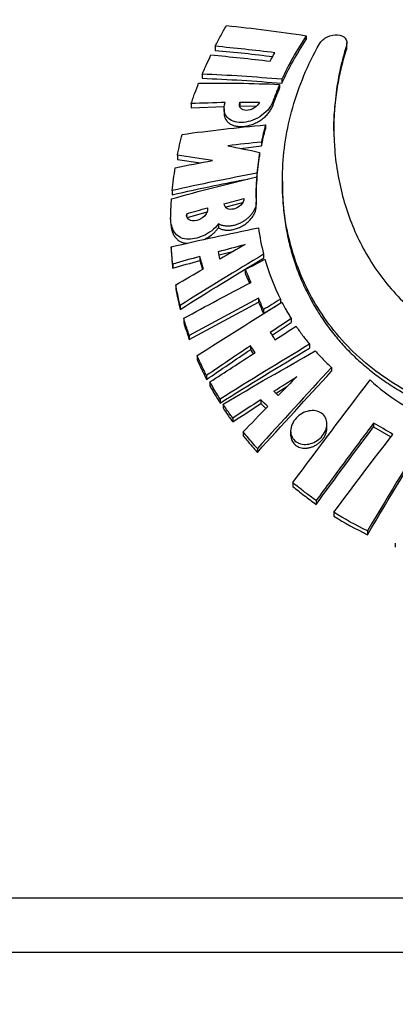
# Model space of a CAD drawing. Header units: millimetres. Extents: x 10 to 412, y 8 to 584.
# Tile 76 of 83: x 313 to 324, y 455 to 483. Entities that reach past the tile are written whole.
import ezdxf

# ---------------------------------------------------------------- set-up
doc = ezdxf.new("R2010")
doc.units = ezdxf.units.MM
doc.layers.add('DETAIL', color=3, linetype='Continuous')
doc.layers.add('DIMENSIONS', color=2, linetype='Continuous')
doc.layers.add('OUTLINE', color=7, linetype='Continuous', lineweight=25)
doc.styles.add('SLDTEXTSTYLE0', font='TXT', dxfattribs={"width": 0.75})
doc.dimstyles.new('SLDDIMSTYLE10', dxfattribs={"dimtxt": 3.5, "dimasz": 2, "dimexe": 0, "dimexo": 0.0625, "dimgap": 0.875, "dimtad": 1, "dimrnd": 1e-09, "dimzin": 12, "dimdsep": 46, "dimtxsty": 'SLDTEXTSTYLE0', "dimsah": 1, "dimcen": 0.09, "dimadec": 0, "dimazin": 3, "dimtol": 1, "dimtp": 1.4, "dimtm": 1.4, "dimtfac": 1, "dimtofl": 0, "dimtmove": 0, "dimatfit": 3, "dimfxl": 0, "dimfrac": 2, "dimtolj": 1, "dimarcsym": 0})
doc.dimstyles.new('SLDDIMSTYLE4', dxfattribs={"dimtxt": 3.5, "dimasz": 2, "dimexe": 0, "dimexo": 0.0625, "dimgap": 0.875, "dimtad": 1, "dimrnd": 1e-09, "dimzin": 12, "dimdsep": 46, "dimtxsty": 'SLDTEXTSTYLE0', "dimsah": 1, "dimcen": 0.09, "dimadec": 0, "dimazin": 3, "dimtol": 1, "dimtp": 1.5, "dimtm": 1.5, "dimtfac": 1, "dimtofl": 0, "dimtmove": 0, "dimatfit": 3, "dimfxl": 0, "dimfrac": 2, "dimtolj": 1, "dimarcsym": 0})

# ---------------------------------------------------------------- blocks, each defined once
blk = doc.blocks.new('_D_4')
at = {"layer": 'DIMENSIONS'}
for p, q in [((316.213, 571.805), (257.7, 571.805)), ((259.7, 324.805), (259.7, 571.805)), ((297.725, 324.805), (257.7, 324.805))]:
    blk.add_line(p, q, dxfattribs=at)
for points in [[(259.7, 571.805), (259.2, 569.805), (260.2, 569.805)], [(259.7, 324.805), (260.2, 326.805), (259.2, 326.805)]]:
    blk.add_solid(points, dxfattribs=at)
at = {"layer": 'DIMENSIONS', "attachment_point": 1, "rotation": 90, "style": 'SLDTEXTSTYLE0'}
for s, insert, char_height in [('±1,50', (256.2, 448.683), 2.5), ('247', (255.188, 439.632), 3.5)]:
    blk.add_mtext(s, dxfattribs=dict(at, insert=insert, char_height=char_height))
blk = doc.blocks.new('_D_24')
at = {"layer": 'DIMENSIONS'}
for q in [(267.98, 457.776), (363.35, 457.776)]:
    blk.add_line((292.05, 457.776), q, dxfattribs=at)
for points in [[(292.05, 457.776), (294.05, 457.276), (294.05, 458.276)], [(363.35, 457.776), (361.35, 458.276), (361.35, 457.276)]]:
    blk.add_solid(points, dxfattribs=at)
at = {"layer": 'DIMENSIONS', "attachment_point": 1, "style": 'SLDTEXTSTYLE0'}
for s, insert, char_height in [('%%c', (267.98, 462.287), 3.5), ('71,3', (273.258, 462.341), 3.5), ('±1,40', (283.602, 461.33), 2.5)]:
    blk.add_mtext(s, dxfattribs=dict(at, insert=insert, char_height=char_height))

msp = doc.modelspace()

# ---------------------------------------------------------------- linework, layer by layer
at = {"layer": 'DETAIL'}
for p, q in [((322.12191, 482.36185), (322.12191, 482.25032)), ((319.99702, 480.74215), (319.99702, 480.62768)), ((292.05013, 456.20536), (363.35013, 456.20536))]:
    msp.add_line(p, q, dxfattribs=at)
at = {"layer": 'OUTLINE'}
for p, q in [((320.96291, 482.64581), (320.96291, 482.53284)), ((318.33652, 482.34077), (318.33652, 482.22328)), ((322.12191, 482.25032), (322.13009, 482.32693)), ((322.13425, 482.32664), (322.13425, 482.4389)), ((317.965, 481.53725), (317.965, 481.41888)), ((320.19557, 481.2428), (320.19557, 481.12861)), ((320.26018, 481.38825), (320.26018, 481.27415)), ((317.64414, 480.68719), (317.64414, 480.56822)), ((317.64414, 480.56822), (318.59983, 480.60038)), ((319.04928, 480.72543), (319.04928, 480.60929)), ((319.52832, 480.61359), (319.04928, 480.60929)), ((318.59239, 480.53561), (318.59239, 480.41828)), ((319.78655, 480.07211), (319.78655, 479.95741)), ((319.06598, 479.3955), (319.67084, 479.46552)), ((319.67084, 479.58027), (319.67084, 479.46552)), ((317.24938, 479.1967), (317.24938, 479.07746)), ((319.61627, 479.2813), (319.61627, 479.16654)), ((317.24938, 479.07746), (317.91288, 478.98027)), ((319.54239, 478.67843), (319.54239, 478.5638)), ((319.53466, 478.57592), (319.53466, 478.46131)), ((319.53466, 478.56228), (319.54239, 478.5638)), ((320.27338, 478.4523), (320.27338, 478.33864)), ((317.10013, 478.17944), (317.10013, 478.06053)), ((319.12577, 477.82731), (318.63956, 477.69664)), ((319.52069, 477.73157), (319.52069, 477.846)), ((317.51595, 477.51094), (317.51595, 477.46195)), ((318.09724, 477.5597), (317.5305, 477.39752)), ((318.11276, 477.68074), (318.11276, 477.60657)), ((317.05221, 477.37501), (317.05221, 477.25662)), ((318.42778, 477.22257), (318.42778, 477.10684)), ((317.06928, 476.55473), (317.06928, 476.43707)), ((318.84009, 476.41608), (318.45002, 476.31315)), ((319.7333, 476.34376), (319.7333, 476.23066)), ((317.1133, 476.05734), (317.1133, 475.94021)), ((317.89514, 476.27754), (317.89514, 476.1616)), ((317.89514, 476.1616), (317.96716, 475.9094)), ((319.20565, 475.9015), (319.20565, 475.78791)), ((319.20565, 475.78791), (319.32897, 475.50914)), ((317.20169, 475.45729), (317.20169, 475.34086)), ((319.58585, 475.07113), (319.58585, 474.95863)), ((320.21743, 475.04262), (320.21743, 474.93095)), ((317.32766, 474.86809), (317.32766, 474.75242)), ((319.7309, 474.74504), (319.7309, 474.63294)), ((317.42837, 474.49519), (317.42837, 474.38002)), ((319.97643, 474.00658), (320.52872, 474.37343)), ((320.52872, 474.48441), (320.52872, 474.37343)), ((317.58912, 473.99813), (317.58912, 473.88365)), ((319.35162, 473.70024), (319.35162, 473.58835)), ((319.35162, 473.58835), (319.43421, 473.47167)), ((321.05979, 473.74594), (321.05979, 473.63591)), ((317.81658, 473.4192), (317.81658, 473.30555)), ((321.69235, 473.07494), (321.69235, 472.96578)), ((318.08803, 472.84486), (318.08803, 472.73203)), ((318.18674, 472.65811), (318.18674, 472.54556)), ((320.40555, 472.51922), (320.0978, 472.32157)), ((318.47564, 472.16197), (318.47564, 472.05012)), ((319.65208, 472.14438), (319.65208, 472.03377)), ((318.56567, 472.02015), (318.56567, 471.90851)), ((319.65208, 472.03377), (319.79721, 471.89388)), ((318.84096, 471.61714), (318.84096, 471.50603)), ((319.14369, 471.21828), (319.14369, 471.10771)), ((320.51193, 471.24273), (320.51193, 471.13333)), ((321.55886, 471.33796), (321.55886, 471.44687)), ((322.905, 471.47336), (322.905, 471.36556)), ((322.905, 471.36556), (323.40375, 471.07259)), ((319.55346, 470.73725), (319.55346, 470.62727)), ((320.57528, 469.75541), (320.57528, 469.64643)), ((321.24806, 469.23658), (321.24806, 469.12798)), ((321.75654, 468.898), (321.75654, 468.78957)), ((322.7289, 468.36008), (322.7289, 468.25188)), ((323.53023, 468.00422), (323.53023, 467.8966))]:
    msp.add_line(p, q, dxfattribs=at)
for points, knots in [([(318.33652, 482.34077), (318.36214, 482.39139), (318.38815, 482.44192), (318.41454, 482.49235), (318.44093, 482.54277), (318.46771, 482.59309), (318.49488, 482.6433), (318.54874, 482.74285), (318.60413, 482.84196), (318.66103, 482.94054)], [0, 0, 0, 0, 0.000189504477, 0.000189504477, 0.000189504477, 0.000379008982, 0.000379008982, 0.000379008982, 0.000754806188, 0.000754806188, 0.000754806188, 0.000754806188]), ([(333.78614, 482.85392), (334.16711, 482.27386), (334.4592, 481.67027), (334.78362, 480.74515), (334.87275, 480.43208), (335.01147, 479.80545), (335.0607, 479.49426), (335.1211, 478.87614), (335.13225, 478.56921), (335.11679, 477.95939), (335.08998, 477.65533), (334.95201, 476.75667), (334.78625, 476.18391), (334.42375, 475.36024), (334.28372, 475.09166), (333.96167, 474.56691), (333.78086, 474.31317), (333.38301, 473.83086), (333.16529, 473.60114), (332.68897, 473.16686), (332.42857, 472.9622), (331.86933, 472.57999), (331.57226, 472.4038), (331.0981, 472.16485), (330.93528, 472.08944), (330.5994, 471.94794), (330.42544, 471.88156), (329.89727, 471.70133), (329.53515, 471.60526), (328.97641, 471.49965), (328.78757, 471.47089), (328.40443, 471.42696), (328.20889, 471.41178), (327.62486, 471.38842), (327.23901, 471.40184), (326.47405, 471.48437), (326.09117, 471.55474), (325.35876, 471.74428), (325.00751, 471.863), (324.33273, 472.14326), (324.01023, 472.3049), (323.41109, 472.6556), (323.13153, 472.84555), (322.60865, 473.25295), (322.3676, 473.47197), (321.92853, 473.93041), (321.7293, 474.17082), (321.36839, 474.67237), (321.20627, 474.93441), (320.77787, 475.74575), (320.57339, 476.30931), (320.37709, 477.19034), (320.33024, 477.49165), (320.27546, 478.09765), (320.26724, 478.40239), (320.29905, 479.32231), (320.39498, 479.94485), (320.74961, 481.1986), (321.00333, 481.81431), (321.34288, 482.41076)], [0, 0, 0, 0, 0.0625, 0.0625, 0.09375, 0.09375, 0.125, 0.125, 0.15625, 0.15625, 0.1875, 0.1875, 0.25, 0.25, 0.28125, 0.28125, 0.3125, 0.3125, 0.34375, 0.34375, 0.375, 0.375, 0.40625, 0.40625, 0.421875, 0.421875, 0.4375, 0.4375, 0.46875, 0.46875, 0.484375, 0.484375, 0.5, 0.5, 0.53125, 0.53125, 0.5625, 0.5625, 0.59375, 0.59375, 0.625, 0.625, 0.65625, 0.65625, 0.6875, 0.6875, 0.71875, 0.71875, 0.75, 0.75, 0.8125, 0.8125, 0.84375, 0.84375, 0.875, 0.875, 0.9375, 0.9375, 1, 1, 1, 1]), ([(321.34288, 482.41076), (321.39016, 482.4938), (321.47623, 482.56801), (321.66873, 482.6611), (321.77473, 482.68104), (321.95702, 482.66645), (322.03547, 482.63208), (322.13075, 482.52212), (322.14795, 482.44482), (322.12191, 482.36185)], [0, 0, 0, 0, 0.25, 0.25, 0.5, 0.5, 0.75, 0.75, 1, 1, 1, 1]), ([(322.12191, 482.36185), (321.96979, 481.87704), (321.86853, 481.39055), (321.75514, 480.41951), (321.74312, 479.93473), (321.79243, 479.20924), (321.82038, 478.9668), (321.89874, 478.48978), (321.9491, 478.25456), (322.13418, 477.5588), (322.30238, 477.10796), (322.63197, 476.45361), (322.75483, 476.23919), (323.03034, 475.81892), (323.18187, 475.61552), (323.51278, 475.22255), (323.69259, 475.03247), (324.08587, 474.66741), (324.30108, 474.49129), (324.7608, 474.16697), (325.00563, 474.01805), (325.53069, 473.75251), (325.81365, 473.63537), (326.39784, 473.4507), (326.70099, 473.38172), (327.3327, 473.29837), (327.64855, 473.28581), (328.27884, 473.31773), (328.59687, 473.36346), (329.20289, 473.50556), (329.49456, 473.60181), (330.05283, 473.83692), (330.31233, 473.97253), (330.7994, 474.27222), (331.02773, 474.43706), (331.66497, 474.96366), (332.01609, 475.34526), (332.46404, 475.95426), (332.60061, 476.1661), (332.84559, 476.59775), (332.95414, 476.81744), (333.24241, 477.48681), (333.38517, 477.94667), (333.53235, 478.65556), (333.57021, 478.89593), (333.62285, 479.37865), (333.63768, 479.6205), (333.6487, 480.34745), (333.61177, 480.83402), (333.44542, 481.80982), (333.31509, 482.30068), (333.13401, 482.77968)], [0, 0, 0, 0, 0.0625, 0.0625, 0.125, 0.125, 0.15625, 0.15625, 0.1875, 0.1875, 0.25, 0.25, 0.28125, 0.28125, 0.3125, 0.3125, 0.34375, 0.34375, 0.375, 0.375, 0.40625, 0.40625, 0.4375, 0.4375, 0.46875, 0.46875, 0.5, 0.5, 0.53125, 0.53125, 0.5625, 0.5625, 0.59375, 0.59375, 0.625, 0.625, 0.6875, 0.6875, 0.71875, 0.71875, 0.75, 0.75, 0.8125, 0.8125, 0.84375, 0.84375, 0.875, 0.875, 0.9375, 0.9375, 1, 1, 1, 1]), ([(317.965, 481.53725), (317.98453, 481.58375), (318.00438, 481.63021), (318.02454, 481.67663), (318.0447, 481.72304), (318.06518, 481.76941), (318.08597, 481.81573), (318.12726, 481.90768), (318.16979, 481.99944), (318.21356, 482.09093)], [0, 0, 0, 0, 0.000171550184, 0.000171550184, 0.000171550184, 0.000343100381, 0.000343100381, 0.000343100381, 0.000683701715, 0.000683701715, 0.000683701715, 0.000683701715]), ([(318.33652, 482.22328), (318.62008, 482.19676), (319.16771, 482.14552), (319.72616, 482.07875), (319.99545, 482.04655)], [0, 0, 0, 0, 0.51779391, 1, 1, 1, 1]), ([(321.76275, 479.87096), (321.76142, 479.93705), (321.75619, 480.19724), (321.79124, 480.65429), (321.86595, 481.21414), (321.97498, 481.74748), (322.07294, 482.08271), (322.12191, 482.25032)], [0, 0, 0, 0, 0.08357523, 0.32902666, 0.57385558, 0.78693145, 1, 1, 1, 1]), ([(317.64414, 480.68719), (317.66081, 480.73686), (317.67784, 480.78651), (317.69522, 480.83615), (317.7126, 480.88579), (317.73034, 480.93541), (317.74843, 480.98501), (317.78437, 481.08357), (317.82172, 481.18205), (317.86047, 481.28039)], [0, 0, 0, 0, 0.000182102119, 0.000182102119, 0.000182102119, 0.000364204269, 0.000364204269, 0.000364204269, 0.000726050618, 0.000726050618, 0.000726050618, 0.000726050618]), ([(320.19557, 481.2428), (320.17754, 481.20117), (320.15986, 481.15948), (320.14255, 481.11773), (320.12523, 481.07598), (320.10828, 481.03417), (320.09169, 480.99231), (320.0587, 480.90911), (320.02715, 480.8257), (319.99702, 480.74215)], [0, 0, 0, 0, 0.000156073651, 0.000156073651, 0.000156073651, 0.00031214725, 0.00031214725, 0.00031214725, 0.00062239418, 0.00062239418, 0.00062239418, 0.00062239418]), ([(319.99702, 480.62768), (320.01217, 480.66974), (320.02769, 480.71176), (320.04358, 480.75373), (320.05946, 480.7957), (320.0757, 480.83764), (320.0923, 480.87952), (320.1253, 480.96276), (320.15972, 481.04581), (320.19557, 481.12861)], [0, 0, 0, 0, 0.000156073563, 0.000156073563, 0.000156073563, 0.000312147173, 0.000312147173, 0.000312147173, 0.000622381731, 0.000622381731, 0.000622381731, 0.000622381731]), ([(319.99702, 480.74215), (319.96713, 480.6593), (319.91632, 480.57713), (319.78558, 480.42866), (319.70555, 480.36224), (319.44874, 480.20133), (319.25728, 480.14479), (318.91848, 480.13997), (318.77214, 480.19003), (318.63574, 480.3442), (318.60615, 480.40671), (318.58602, 480.55345), (318.59642, 480.6345), (318.62865, 480.71829)], [0, 0, 0, 0, 0.125, 0.125, 0.25, 0.25, 0.5, 0.5, 0.75, 0.75, 0.875, 0.875, 1, 1, 1, 1]), ([(318.59311, 480.41832), (318.59411, 480.39378), (318.59623, 480.34196), (318.61878, 480.27001), (318.65603, 480.20306), (318.70992, 480.14303), (318.7797, 480.09331), (318.86808, 480.0542), (318.972, 480.03024), (319.0928, 480.02323), (319.22458, 480.03627), (319.36368, 480.07041), (319.50284, 480.12566), (319.63308, 480.19803), (319.74981, 480.28504), (319.84553, 480.37757), (319.92072, 480.47441), (319.96935, 480.55751), (319.98958, 480.60883), (319.99702, 480.62768)], [0, 0, 0, 0, 0.04470632, 0.0943707, 0.14659848, 0.19885016, 0.25766754, 0.31650853, 0.38270552, 0.44891064, 0.52018446, 0.59143579, 0.66192338, 0.73234993, 0.79574204, 0.85907656, 0.91369886, 0.96830352, 1, 1, 1, 1]), ([(319.61316, 480.72947), (319.5858, 480.6618), (319.52472, 480.59764), (319.3846, 480.51262), (319.30701, 480.4905), (319.16903, 480.48991), (319.10954, 480.51104), (319.03564, 480.59453), (319.02423, 480.65744), (319.04928, 480.72543)], [0, 0, 0, 0, 0.25, 0.25, 0.5, 0.5, 0.75, 0.75, 1, 1, 1, 1]), ([(317.10013, 478.06053), (317.50117, 478.15007), (318.21681, 478.30984), (318.95233, 478.45006), (319.27568, 478.5117)], [0, 0, 0, 0, 0.56038619, 1, 1, 1, 1]), ([(319.53466, 478.57592), (319.5264, 478.4555), (319.52111, 478.33545), (319.51875, 478.2159), (319.51757, 478.15603), (319.51713, 478.09628), (319.51742, 478.03666), (319.51772, 477.97702), (319.51875, 477.91751), (319.52052, 477.85813)], [0, 0, 0, 0, 0.000449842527, 0.000449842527, 0.000449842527, 0.000675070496, 0.000675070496, 0.000675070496, 0.000900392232, 0.000900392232, 0.000900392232, 0.000900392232]), ([(319.51945, 477.95839), (319.51886, 478.00581), (319.51754, 478.11274), (319.52378, 478.28063), (319.53103, 478.40108), (319.53466, 478.46131)], [0, 0, 0, 0, 0.28487271, 0.64236251, 1, 1, 1, 1]), ([(320.27724, 478.3387), (320.27847, 478.18902), (320.28126, 477.85133), (320.33647, 477.33481), (320.43026, 476.80767), (320.56053, 476.30847), (320.7212, 475.83596), (320.91729, 475.37435), (321.14856, 474.92596), (321.4149, 474.4933), (321.70494, 474.09393), (322.01456, 473.72832), (322.33943, 473.39513), (322.69267, 473.07934), (323.07368, 472.78255), (323.48231, 472.50603), (323.91955, 472.25043), (324.3842, 472.01769), (324.87359, 471.81132), (325.35184, 471.64634), (325.81273, 471.51977), (326.25076, 471.42564), (326.69771, 471.35526), (327.14993, 471.30984), (327.62122, 471.28988), (328.10975, 471.30025), (328.6123, 471.34296), (329.10824, 471.41641), (329.591, 471.51917), (330.05767, 471.64997), (330.50701, 471.80543), (330.93912, 471.98378), (331.36635, 472.19012), (331.78454, 472.42397), (332.19073, 472.68538), (332.5706, 472.96603), (332.94663, 473.28459), (333.31265, 473.64567), (333.66221, 474.05094), (333.97449, 474.47691), (334.24901, 474.92015), (334.48677, 475.38019), (334.6875, 475.85596), (334.85146, 476.34677), (334.97838, 476.8489), (335.06647, 477.36041), (335.11964, 477.85655), (335.12138, 478.18554), (335.12219, 478.33872)], [0, 0, 0, 0, 0.02129173, 0.048036, 0.07470245, 0.09876601, 0.12291867, 0.14710866, 0.17128941, 0.19542009, 0.21946896, 0.24070238, 0.26200451, 0.28331806, 0.30459764, 0.32581198, 0.34704108, 0.36834054, 0.38962806, 0.41084055, 0.42791019, 0.44505491, 0.46222089, 0.4793573, 0.49641995, 0.51534649, 0.53434306, 0.55334301, 0.57227426, 0.59090971, 0.60960029, 0.6282979, 0.64694302, 0.66756257, 0.68823447, 0.70891773, 0.72955297, 0.75419962, 0.77892596, 0.8036913, 0.82844007, 0.85310564, 0.87808547, 0.9031298, 0.92819833, 0.95324722, 0.97823104, 1, 1, 1, 1]), ([(317.05221, 477.37501), (317.05412, 477.46893), (317.05734, 477.56312), (317.06187, 477.65755), (317.06414, 477.70479), (317.06674, 477.75209), (317.06967, 477.79945), (317.0726, 477.84682), (317.07585, 477.89425), (317.07944, 477.94173)], [0, 0, 0, 0, 0.000356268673, 0.000356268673, 0.000356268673, 0.000534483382, 0.000534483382, 0.000534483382, 0.000712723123, 0.000712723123, 0.000712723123, 0.000712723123]), ([(319.51975, 477.84605), (319.51914, 477.82476), (319.51782, 477.7782), (319.49899, 477.70273), (319.46665, 477.62324), (319.42162, 477.54536), (319.36536, 477.47141), (319.29831, 477.40114), (319.22157, 477.33685), (319.13391, 477.27792), (319.03852, 477.22821), (318.93387, 477.18795), (318.82544, 477.1613), (318.71353, 477.14961), (318.60537, 477.15616), (318.50713, 477.17945), (318.4531, 477.20881), (318.42778, 477.22257)], [0, 0, 0, 0, 0.048799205, 0.106760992, 0.164710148, 0.222671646, 0.281114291, 0.339581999, 0.402507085, 0.465458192, 0.53545315, 0.605472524, 0.683194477, 0.760926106, 0.843896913, 0.926844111, 1, 1, 1, 1]), ([(319.16717, 477.95335), (319.16717, 477.88925), (319.13081, 477.8165), (319.01773, 477.70391), (318.94407, 477.66442), (318.80303, 477.63017), (318.73446, 477.63456), (318.63106, 477.68746), (318.59675, 477.7369), (318.59675, 477.80093)], [0, 0, 0, 0, 0.25, 0.25, 0.5, 0.5, 0.75, 0.75, 1, 1, 1, 1]), ([(318.11276, 477.68074), (318.12017, 477.64648), (318.11691, 477.60738), (318.08936, 477.52873), (318.06494, 477.48908), (317.97187, 477.38448), (317.88645, 477.33542), (317.72342, 477.2933), (317.64505, 477.29899), (317.53207, 477.36768), (317.50078, 477.43232), (317.51595, 477.51094)], [0, 0, 0, 0, 0.125, 0.125, 0.25, 0.25, 0.5, 0.5, 0.75, 0.75, 1, 1, 1, 1]), ([(318.42778, 477.10684), (318.45552, 477.09206), (318.51102, 477.06248), (318.60973, 477.04029), (318.71599, 477.03468), (318.82992, 477.04671), (318.94868, 477.07737), (319.06786, 477.12635), (319.18153, 477.19253), (319.28245, 477.27078), (319.36782, 477.35864), (319.43349, 477.44791), (319.48006, 477.53784), (319.51393, 477.6332), (319.51729, 477.6964), (319.51916, 477.73169)], [0, 0, 0, 0, 0.07980714, 0.15964915, 0.23928198, 0.31891802, 0.40253267, 0.48611304, 0.56721188, 0.64824519, 0.72081412, 0.79333295, 0.85663844, 0.91992929, 1, 1, 1, 1]), ([(318.42778, 477.22256), (318.32801, 477.06529), (318.15932, 476.9479), (317.82892, 476.80259), (317.65694, 476.76697), (317.43005, 476.78602), (317.36066, 476.80611), (317.24556, 476.87553), (317.19934, 476.92359), (317.09189, 477.08927), (317.05796, 477.22679), (317.05221, 477.37501)], [0, 0, 0, 0, 0.25, 0.25, 0.5, 0.5, 0.625, 0.625, 0.75, 0.75, 1, 1, 1, 1]), ([(317.05221, 477.25662), (317.05659, 477.20351), (317.06534, 477.09733), (317.10636, 476.96401), (317.16301, 476.85453), (317.2293, 476.77477), (317.3081, 476.71625), (317.39578, 476.67939), (317.47546, 476.66261), (317.5265, 476.66257), (317.54183, 476.66256)], [0, 0, 0, 0, 0.17618305, 0.35225494, 0.48695095, 0.6214477, 0.73197772, 0.84240268, 0.95267354, 1, 1, 1, 1]), ([(318.01075, 476.76956), (318.03058, 476.77786), (318.10294, 476.80818), (318.2006, 476.87201), (318.29851, 476.95209), (318.3703, 477.02456), (318.40834, 477.07902), (318.42778, 477.10684)], [0, 0, 0, 0, 0.12326266, 0.4498247, 0.63066311, 0.81128825, 1, 1, 1, 1]), ([(317.1133, 476.05734), (317.10385, 476.13973), (317.09545, 476.22237), (317.08811, 476.30525), (317.08444, 476.3467), (317.08104, 476.38822), (317.0779, 476.4298), (317.07476, 476.47138), (317.07189, 476.51302), (317.06928, 476.55472)], [0, 0, 0, 0, 0.000321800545, 0.000321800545, 0.000321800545, 0.000482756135, 0.000482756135, 0.000482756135, 0.000643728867, 0.000643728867, 0.000643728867, 0.000643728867]), ([(317.06928, 476.43707), (317.07449, 476.35379), (317.08077, 476.27074), (317.0881, 476.18795), (317.09177, 476.14654), (317.09571, 476.10519), (317.09991, 476.0639), (317.10411, 476.02261), (317.10857, 475.98138), (317.1133, 475.94021)], [0, 0, 0, 0, 0.000321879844, 0.000321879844, 0.000321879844, 0.000482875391, 0.000482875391, 0.000482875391, 0.000643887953, 0.000643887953, 0.000643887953, 0.000643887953]), ([(317.32766, 474.86809), (317.3156, 474.91677), (317.30392, 474.96555), (317.29264, 475.01444), (317.27572, 475.08778), (317.25968, 475.16136), (317.24452, 475.23516), (317.22936, 475.30898), (317.21508, 475.38303), (317.20169, 475.45729)], [0, 0, 0, 0, 0.000196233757, 0.000196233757, 0.000196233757, 0.000490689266, 0.000490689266, 0.000490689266, 0.00078524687, 0.00078524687, 0.00078524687, 0.00078524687]), ([(317.20169, 475.34086), (317.21954, 475.24203), (317.23895, 475.14357), (317.25994, 475.04553), (317.27044, 474.99648), (317.28133, 474.94753), (317.29262, 474.89868), (317.30391, 474.84983), (317.31559, 474.80107), (317.32766, 474.75242)], [0, 0, 0, 0, 0.000392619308, 0.000392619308, 0.000392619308, 0.000589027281, 0.000589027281, 0.000589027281, 0.000785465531, 0.000785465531, 0.000785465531, 0.000785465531]), ([(320.26156, 474.95535), (320.30268, 474.8755), (320.34549, 474.79632), (320.38999, 474.71786), (320.41227, 474.67859), (320.43496, 474.6395), (320.45808, 474.6006), (320.4812, 474.56169), (320.50475, 474.52296), (320.52872, 474.48441)], [0, 0, 0, 0, 0.000345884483, 0.000345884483, 0.000345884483, 0.000518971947, 0.000518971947, 0.000518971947, 0.000692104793, 0.000692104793, 0.000692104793, 0.000692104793]), ([(317.58912, 473.99812), (317.57454, 474.03921), (317.56026, 474.08038), (317.54628, 474.12163), (317.5253, 474.18352), (317.50498, 474.24559), (317.48533, 474.30785), (317.46568, 474.37011), (317.44669, 474.43256), (317.42837, 474.49519)], [0, 0, 0, 0, 0.000170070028, 0.000170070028, 0.000170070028, 0.000425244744, 0.000425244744, 0.000425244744, 0.000680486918, 0.000680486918, 0.000680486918, 0.000680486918]), ([(317.42837, 474.38002), (317.45279, 474.29668), (317.47839, 474.21364), (317.50517, 474.13093), (317.51857, 474.08956), (317.53226, 474.04826), (317.54625, 474.00705), (317.56025, 473.96584), (317.57453, 473.9247), (317.58912, 473.88365)], [0, 0, 0, 0, 0.000340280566, 0.000340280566, 0.000340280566, 0.000510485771, 0.000510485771, 0.000510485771, 0.000680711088, 0.000680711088, 0.000680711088, 0.000680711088]), ([(320.67086, 474.26544), (320.73097, 474.17664), (320.79343, 474.08891), (320.85819, 474.00238), (320.89062, 473.95905), (320.92363, 473.91601), (320.95723, 473.87327), (320.99083, 473.83052), (321.02502, 473.78807), (321.05979, 473.74594)], [0, 0, 0, 0, 0.000406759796, 0.000406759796, 0.000406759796, 0.000610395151, 0.000610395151, 0.000610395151, 0.000814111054, 0.000814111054, 0.000814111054, 0.000814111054]), ([(321.22375, 473.55444), (321.29713, 473.47181), (321.37286, 473.39049), (321.45089, 473.31061), (321.48997, 473.27061), (321.52963, 473.23097), (321.56986, 473.19169), (321.61011, 473.1524), (321.65095, 473.11348), (321.69235, 473.07494)], [0, 0, 0, 0, 0.000409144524, 0.000409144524, 0.000409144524, 0.000614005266, 0.000614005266, 0.000614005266, 0.000818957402, 0.000818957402, 0.000818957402, 0.000818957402]), ([(318.08803, 472.84486), (318.06369, 472.89217), (318.03978, 472.93962), (318.01631, 472.9872), (317.98108, 473.0586), (317.94683, 473.1303), (317.91355, 473.20229), (317.88025, 473.2743), (317.84793, 473.34661), (317.81658, 473.4192)], [0, 0, 0, 0, 0.000204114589, 0.000204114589, 0.000204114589, 0.000510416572, 0.000510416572, 0.000510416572, 0.000816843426, 0.000816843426, 0.000816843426, 0.000816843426]), ([(317.81658, 473.30555), (317.85835, 473.20898), (317.90185, 473.1129), (317.94707, 473.01734), (317.96969, 472.96953), (317.99275, 472.92185), (318.01624, 472.87431), (318.03974, 472.82675), (318.06367, 472.77933), (318.08803, 472.73204)], [0, 0, 0, 0, 0.000408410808, 0.000408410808, 0.000408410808, 0.000612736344, 0.000612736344, 0.000612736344, 0.000817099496, 0.000817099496, 0.000817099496, 0.000817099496]), ([(318.47564, 472.16197), (318.45018, 472.20283), (318.42508, 472.24381), (318.40032, 472.28491), (318.36318, 472.34658), (318.32681, 472.40851), (318.29122, 472.47071), (318.25562, 472.53292), (318.22079, 472.59539), (318.18674, 472.65811)], [0, 0, 0, 0, 0.000181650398, 0.000181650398, 0.000181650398, 0.000454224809, 0.000454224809, 0.000454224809, 0.000726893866, 0.000726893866, 0.000726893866, 0.000726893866]), ([(322.80746, 472.71712), (323.06483, 472.47422), (323.34859, 472.25662), (323.96735, 471.8643), (324.30226, 471.69016), (324.66461, 471.53935)], [0, 0, 0, 0, 0.5, 0.5, 1, 1, 1, 1]), ([(318.18674, 472.54556), (318.23211, 472.46211), (318.27886, 472.37909), (318.32699, 472.29653), (318.35107, 472.25523), (318.37549, 472.21405), (318.40027, 472.17298), (318.42504, 472.13191), (318.45016, 472.09095), (318.47564, 472.05012)], [0, 0, 0, 0, 0.000363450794, 0.000363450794, 0.000363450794, 0.000545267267, 0.000545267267, 0.000545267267, 0.000727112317, 0.000727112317, 0.000727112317, 0.000727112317]), ([(318.84096, 471.61713), (318.81705, 471.65034), (318.79338, 471.68364), (318.76996, 471.71704), (318.73482, 471.76714), (318.70023, 471.81745), (318.66618, 471.86797), (318.63213, 471.9185), (318.59863, 471.96923), (318.56567, 472.02016)], [0, 0, 0, 0, 0.000151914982, 0.000151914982, 0.000151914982, 0.000379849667, 0.000379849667, 0.000379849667, 0.000607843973, 0.000607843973, 0.000607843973, 0.000607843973]), ([(318.56567, 471.9085), (318.60959, 471.84073), (318.65449, 471.7733), (318.70035, 471.70623), (318.7233, 471.67268), (318.74649, 471.63923), (318.76992, 471.60586), (318.79335, 471.57249), (318.81703, 471.53922), (318.84096, 471.50603)], [0, 0, 0, 0, 0.00030394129, 0.00030394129, 0.00030394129, 0.000455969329, 0.000455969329, 0.000455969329, 0.000608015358, 0.000608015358, 0.000608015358, 0.000608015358]), ([(321.0354, 471.82131), (321.16889, 471.84792), (321.30239, 471.82706), (321.45152, 471.72322), (321.49207, 471.67674), (321.54616, 471.56785), (321.55984, 471.50478), (321.55673, 471.3105), (321.49485, 471.17386), (321.30037, 470.96571), (321.16914, 470.893), (320.90418, 470.84173), (320.76791, 470.86406), (320.57009, 471.00242), (320.50979, 471.12001), (320.5142, 471.37968), (320.57715, 471.51503), (320.77133, 471.72143), (320.90191, 471.79471), (321.0354, 471.82131)], [0, 0, 0, 0, 0.125, 0.125, 0.1875, 0.1875, 0.25, 0.25, 0.375, 0.375, 0.5, 0.5, 0.625, 0.625, 0.75, 0.75, 0.875, 0.875, 1, 1, 1, 1]), ([(319.55346, 470.73725), (319.51778, 470.77659), (319.48248, 470.81613), (319.44757, 470.85584), (319.39518, 470.91544), (319.34367, 470.97545), (319.29304, 471.03585), (319.24238, 471.09627), (319.19259, 471.15709), (319.14369, 471.21828)], [0, 0, 0, 0, 0.000191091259, 0.000191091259, 0.000191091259, 0.000477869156, 0.000477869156, 0.000477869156, 0.000764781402, 0.000764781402, 0.000764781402, 0.000764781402]), ([(320.51335, 471.13327), (320.51295, 471.12644), (320.51098, 471.09317), (320.52141, 471.03704), (320.54483, 470.96798), (320.5926, 470.88686), (320.66326, 470.82168), (320.75018, 470.77814), (320.82447, 470.75584), (320.90507, 470.74603), (320.99171, 470.74913), (321.08083, 470.76638), (321.17131, 470.79804), (321.25878, 470.84407), (321.34079, 470.90348), (321.41332, 470.97467), (321.47333, 471.05429), (321.51886, 471.13997), (321.54707, 471.22629), (321.55948, 471.29345), (321.5576, 471.32921), (321.55714, 471.33791)], [0, 0, 0, 0, 0.013185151, 0.064257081, 0.112913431, 0.161571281, 0.258271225, 0.308585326, 0.358911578, 0.412307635, 0.465715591, 0.522496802, 0.579282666, 0.63849238, 0.697694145, 0.757100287, 0.816488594, 0.873381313, 0.93025044, 0.983034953, 1, 1, 1, 1]), ([(322.905, 471.47336), (322.62713, 471.10297), (322.3506, 470.73071), (321.79838, 469.98497), (321.52294, 469.61118), (321.24806, 469.23658)], [0, 0, 0, 0, 0.5, 0.5, 1, 1, 1, 1]), ([(319.14369, 471.10771), (319.20884, 471.0263), (319.27555, 470.94554), (319.34382, 470.86549), (319.37797, 470.82543), (319.41252, 470.78555), (319.44746, 470.74585), (319.4824, 470.70614), (319.51774, 470.66661), (319.55346, 470.62727)], [0, 0, 0, 0, 0.000382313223, 0.000382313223, 0.000382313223, 0.000573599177, 0.000573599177, 0.000573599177, 0.00076492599, 0.00076492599, 0.00076492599, 0.00076492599]), ([(321.24806, 469.23658), (321.18966, 469.27796), (321.13185, 469.31983), (321.07464, 469.36214), (320.98874, 469.42568), (320.90418, 469.49025), (320.82099, 469.55578), (320.73772, 469.62137), (320.65581, 469.68794), (320.57528, 469.7554)], [0, 0, 0, 0, 0.000241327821, 0.000241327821, 0.000241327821, 0.000603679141, 0.000603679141, 0.000603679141, 0.000966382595, 0.000966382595, 0.000966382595, 0.000966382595]), ([(320.57528, 469.64643), (320.68246, 469.55671), (320.79211, 469.46857), (320.90414, 469.38219), (320.96025, 469.33893), (321.01696, 469.29611), (321.07427, 469.25374), (321.1316, 469.21136), (321.18954, 469.16943), (321.24806, 469.12798)], [0, 0, 0, 0, 0.000482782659, 0.000482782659, 0.000482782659, 0.000724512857, 0.000724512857, 0.000724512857, 0.000966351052, 0.000966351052, 0.000966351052, 0.000966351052])]:
    msp.add_open_spline(points, degree=3, knots=knots, dxfattribs=at)
for points in [[(318.66103, 482.94054), (319.41616, 482.86051), (320.18371, 482.76189), (320.96291, 482.64581)], [(320.96291, 482.64581), (320.69015, 482.24015), (320.45589, 481.81821), (320.26018, 481.38824)], [(320.05537, 482.15402), (319.47512, 482.2268), (318.90205, 482.28921), (318.33652, 482.34077)], [(320.26018, 481.27415), (320.4559, 481.70443), (320.69015, 482.12676), (320.96291, 482.53284)], [(318.21356, 482.09093), (318.77479, 482.04145), (319.34357, 481.98115), (319.91959, 481.91048)], [(319.91959, 481.91048), (319.96485, 481.99189), (320.01011, 482.07307), (320.05537, 482.15402)], [(320.26018, 481.38824), (319.48152, 481.45646), (318.71624, 481.50644), (317.965, 481.53725)], [(317.86047, 481.28039), (318.62416, 481.2867), (319.40273, 481.2739), (320.19557, 481.2428)], [(317.965, 481.41888), (318.71603, 481.38969), (319.48132, 481.34113), (320.26018, 481.27415)], [(318.62865, 480.71829), (318.29767, 480.71125), (317.96949, 480.7009), (317.64414, 480.68719)], [(319.04928, 480.72543), (319.23641, 480.72781), (319.42438, 480.72916), (319.61316, 480.72947)], [(317.38405, 479.80059), (318.16921, 479.9082), (318.97003, 479.99873), (319.78655, 480.07211)], [(319.78655, 480.07211), (319.74256, 479.90813), (319.70402, 479.74418), (319.67084, 479.58027)], [(317.24938, 479.1967), (317.28847, 479.39753), (317.33333, 479.59882), (317.38405, 479.80059)], [(319.67084, 479.46552), (319.70402, 479.62942), (319.74256, 479.7934), (319.78655, 479.95741)], [(319.67084, 479.58027), (319.34682, 479.54621), (319.02515, 479.50954), (318.70582, 479.47024)], [(318.70582, 479.47024), (319.00719, 479.41071), (319.31068, 479.34772), (319.61627, 479.28129)], [(318.25646, 479.04704), (317.91785, 479.10126), (317.58215, 479.15115), (317.24938, 479.1967)], [(319.61627, 479.28129), (319.58346, 479.07957), (319.55887, 478.87862), (319.54239, 478.67843)], [(319.54239, 478.5638), (319.55887, 478.76392), (319.58346, 478.96483), (319.61627, 479.16654)], [(317.18575, 478.83895), (317.53957, 478.91131), (317.89645, 478.9807), (318.25646, 479.04704)], [(317.10013, 478.17944), (317.12168, 478.39826), (317.15018, 478.61807), (317.18575, 478.83895)], [(319.54239, 478.67843), (318.7135, 478.52673), (317.89963, 478.36019), (317.10013, 478.17944)], [(317.07944, 477.94173), (317.88373, 478.16638), (318.70181, 478.37808), (319.53466, 478.57592)], [(318.59675, 477.80093), (318.78618, 477.85241), (318.97632, 477.90323), (319.16717, 477.95335)], [(317.51595, 477.51094), (317.71407, 477.56827), (317.91302, 477.62488), (318.11276, 477.68074)], [(317.06928, 476.55472), (317.89387, 476.75106), (318.73173, 476.93422), (319.58361, 477.10346)], [(319.58361, 477.10346), (319.61923, 476.84647), (319.66915, 476.59305), (319.7333, 476.34375)], [(318.42778, 476.42244), (318.68588, 476.49164), (318.94519, 476.55971), (319.20565, 476.62661)], [(319.20565, 476.62661), (318.96038, 476.4865), (318.7159, 476.34568), (318.47219, 476.20421)], [(319.7333, 476.34375), (318.92374, 475.85855), (318.12267, 475.36596), (317.32766, 474.86809)], [(318.47219, 476.20421), (318.45738, 476.27714), (318.44258, 476.34988), (318.42778, 476.42244)], [(317.89514, 476.27754), (317.63328, 476.20529), (317.37266, 476.13187), (317.1133, 476.05734)], [(317.1133, 475.94021), (317.37265, 476.01514), (317.63327, 476.08896), (317.89514, 476.1616)], [(317.32766, 474.75242), (318.12267, 475.25112), (318.92372, 475.74457), (319.7333, 476.23065)], [(317.99538, 475.92607), (317.96193, 476.0438), (317.92851, 476.16095), (317.89514, 476.27754)], [(319.20565, 475.9015), (319.39422, 476.00057), (319.58324, 476.09923), (319.77271, 476.19746)], [(319.77271, 476.19746), (319.88455, 475.80029), (320.03279, 475.41452), (320.21743, 475.04262)], [(317.20169, 475.45729), (317.46543, 475.61421), (317.72997, 475.7705), (317.99538, 475.92607)], [(319.36952, 475.53056), (319.31482, 475.65504), (319.26019, 475.77868), (319.20565, 475.9015)], [(317.42837, 474.49519), (318.07081, 474.84427), (318.71753, 475.18968), (319.36952, 475.53056)], [(319.58585, 475.07113), (318.91541, 474.71772), (318.25017, 474.35976), (317.58912, 473.99812)], [(317.58912, 473.88365), (318.25016, 474.24592), (318.9154, 474.60454), (319.58585, 474.95862)], [(317.81658, 473.4192), (318.62587, 473.93646), (319.44018, 474.44913), (320.26156, 474.95535)], [(319.7309, 474.74504), (319.68249, 474.85439), (319.63414, 474.96308), (319.58585, 475.07113)], [(319.58585, 474.95862), (319.63415, 474.85068), (319.6825, 474.74213), (319.7309, 474.63294)], [(320.21743, 475.04262), (320.05499, 474.94369), (319.89282, 474.84449), (319.7309, 474.74504)], [(319.7309, 474.63294), (319.89282, 474.73252), (320.05499, 474.83187), (320.21743, 474.93095)], [(320.52872, 474.48441), (320.32767, 474.35164), (320.127, 474.21848), (319.92666, 474.08498)], [(319.92666, 474.08498), (319.97101, 474.01539), (320.01541, 473.94546), (320.05986, 473.87517)], [(320.05986, 473.87517), (320.26316, 474.00562), (320.46682, 474.13572), (320.67086, 474.26544)], [(319.35162, 473.70025), (318.92904, 473.41641), (318.50793, 473.13119), (318.08803, 472.84486)], [(318.08803, 472.73204), (318.50791, 473.01866), (318.92902, 473.30418), (319.35162, 473.58835)], [(318.18674, 472.65811), (318.61918, 472.94233), (319.05292, 473.22535), (319.48825, 473.50692)], [(321.05979, 473.74594), (320.1922, 473.22389), (319.33145, 472.69529), (318.47564, 472.16197)], [(318.47564, 472.05012), (319.33146, 472.58402), (320.1922, 473.11323), (321.05979, 473.63591)], [(318.56567, 472.02016), (319.44569, 472.53738), (320.33109, 473.04941), (321.22375, 473.55444)], [(319.48825, 473.50692), (319.44266, 473.57169), (319.39712, 473.63613), (319.35162, 473.70025)], [(321.69235, 473.07494), (320.9756, 472.3006), (320.26322, 471.52062), (319.55346, 470.73725)], [(319.55346, 470.62727), (320.26316, 471.41077), (320.97552, 472.19101), (321.69235, 472.96578)], [(320.02991, 472.38834), (320.25051, 472.53047), (320.47147, 472.67225), (320.6928, 472.81365)], [(320.6928, 472.81365), (320.51379, 472.63068), (320.33501, 472.44741), (320.15645, 472.26388)], [(320.57528, 469.7554), (321.31493, 470.74926), (322.05825, 471.73762), (322.80746, 472.71712)], [(320.15645, 472.26388), (320.11423, 472.30556), (320.07205, 472.34704), (320.02991, 472.38834)], [(319.65208, 472.14438), (319.38121, 471.9691), (319.11085, 471.79333), (318.84096, 471.61713)], [(319.85243, 471.95097), (319.78555, 472.01591), (319.71877, 472.08038), (319.65208, 472.14438)], [(318.84096, 471.50603), (319.11086, 471.68239), (319.38122, 471.85832), (319.65208, 472.03377)], [(319.14369, 471.21828), (319.37962, 471.46288), (319.61585, 471.70713), (319.85243, 471.95097)], [(324.66461, 471.53935), (324.00933, 470.49798), (323.36554, 469.43557), (322.7289, 468.36008)], [(321.24806, 469.12798), (321.79774, 469.87726), (322.34942, 470.62395), (322.905, 471.36556)], [(322.7289, 468.25188), (323.36476, 469.32699), (324.00834, 470.39037), (324.66461, 471.43449)], [(323.46025, 471.14611), (323.27441, 471.25869), (323.08932, 471.3678), (322.905, 471.47336)], [(321.75654, 468.898), (322.32099, 469.65215), (322.8866, 470.40469), (323.46025, 471.14611)], [(322.7289, 468.36008), (322.39096, 468.52513), (322.06668, 468.70428), (321.75654, 468.898)], [(321.75654, 468.78957), (322.06668, 468.59591), (322.391, 468.4166), (322.7289, 468.25188)]]:
    msp.add_open_spline(points, degree=3, dxfattribs=at)

# ---------------------------------------------------------------- dimensions: what is measured, and where the dimension line sits
at = {"layer": 'DIMENSIONS'}
dim = msp.add_linear_dim(base=(259.70013, 571.80517), p1=(298.72494, 324.80517), p2=(317.21269, 571.80517), angle=90, dimstyle='SLDDIMSTYLE4', dxfattribs=at)
dim.commit()
dim.dimension.update_dxf_attribs({"geometry": '_D_4', "text_midpoint": (259.70013, 448.30517), "dimtype": 160})
dim = msp.add_linear_dim(base=(363.35013, 457.77564), p1=(292.05013, 456.20537), p2=(363.35013, 456.20537), text='%%c<>', dimstyle='SLDDIMSTYLE10', dxfattribs=at)
dim.commit()
dim.dimension.update_dxf_attribs({"geometry": '_D_24', "text_midpoint": (279.93854, 457.77564), "dimtype": 160})

doc.saveas('drawing.dxf')
